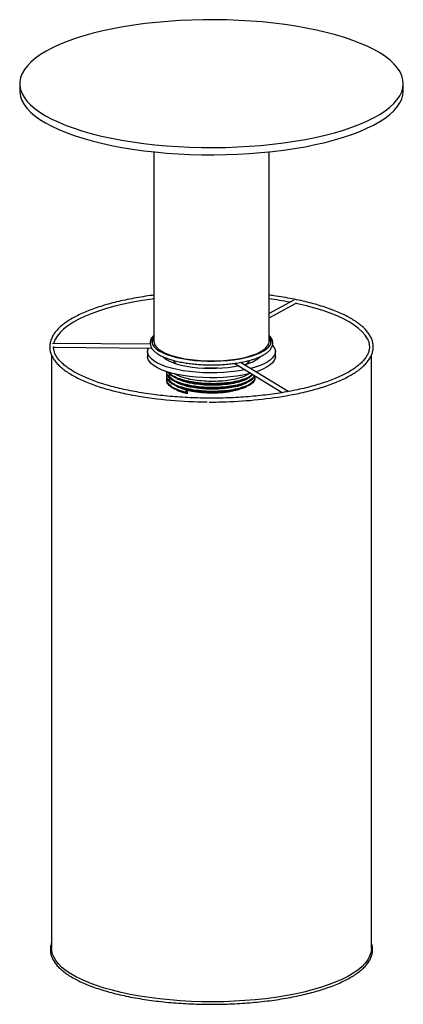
# Paper-space layout '_Dimétrica' of a CAD drawing. Header units: millimetres. Extents: x -75 to 75, y -259 to 126.
import ezdxf

# ---------------------------------------------------------------- set-up
doc = ezdxf.new("R2010")
doc.units = ezdxf.units.MM

psp = doc.layouts.new('_Dimétrica')

# ---------------------------------------------------------------- linework, layer by layer
at = {"color": 7, "linetype": 'Continuous', "lineweight": 25}
for p, q in [((-75, 100.88), (-75, 98.05)), ((75, 98.05), (75, 100.88)), ((-22.5, 74.2), (-22.5, 0)), ((22.5, 0), (22.5, 74.2)), ((32.13, 16.29), (22.5, 11.07)), ((22.5, 9.36), (32.8, 14.95)), ((-23.94, -1.03), (-62.22, -0.69)), ((-61.73, -2.19), (-23.38, -2.54)), ((-62.5, -5.34), (-62.5, -237.23)), ((-25, -3.89), (-25, -5.77)), ((-14.4, -7.56), (-14.4, -7.47)), ((25, -5.77), (25, -3.89)), ((62.5, -237.23), (62.5, -5.33)), ((-13.88, -8.69), (-13.99, -8.6)), ((9.13, -8.5), (27.68, -19.91)), ((29.92, -19.53), (11.33, -8.09)), ((15.2, -13.74), (15.2, -13.48)), ((-10.07, -19.77), (-9.5, -18.96)), ((-9.5, -18.96), (-9.52, -20.36)), ((-9.52, -20.36), (-10.07, -20.1))]:
    psp.add_line(p, q, dxfattribs=at)
at = {"color": 7, "linetype": 'Continuous', "lineweight": 25, "flags": 128}
for points in [[(-26.52, 77.5), (-22.1, 76.99), (-17.61, 76.58), (-13.04, 76.26), (-8.42, 76.04), (-3.77, 75.91), (0.89, 75.88), (5.55, 75.95), (10.19, 76.11), (14.79, 76.37), (19.33, 76.73), (23.8, 77.17), (28.18, 77.71), (32.44, 78.34), (36.59, 79.06), (40.58, 79.86), (44.43, 80.74), (48.1, 81.7), (51.58, 82.73), (54.87, 83.84), (57.94, 85.01), (60.79, 86.24), (63.4, 87.53), (65.77, 88.87), (67.88, 90.25), (69.74, 91.68), (71.32, 93.14), (72.62, 94.63), (73.65, 96.15), (74.39, 97.69), (74.84, 99.23), (75, 100.79), (74.87, 102.34), (74.45, 103.89), (73.75, 105.43), (72.76, 106.95), (71.48, 108.44), (69.94, 109.91), (68.12, 111.34), (66.03, 112.73), (63.69, 114.08), (61.11, 115.37), (58.29, 116.61), (55.24, 117.79), (51.98, 118.9), (48.52, 119.94), (44.87, 120.91), (41.05, 121.8), (37.06, 122.61), (32.94, 123.34), (28.69, 123.98), (24.32, 124.53), (19.86, 124.99), (15.33, 125.35), (10.74, 125.62), (6.1, 125.8), (1.44, 125.88), (-3.22, 125.86), (-7.88, 125.74), (-12.5, 125.53), (-17.07, 125.22), (-21.58, 124.82), (-26, 124.33), (-30.33, 123.75), (-34.53, 123.07), (-38.6, 122.31), (-42.53, 121.47), (-46.28, 120.55), (-49.86, 119.55), (-53.25, 118.49), (-56.43, 117.35), (-59.39, 116.15), (-62.13, 114.89), (-64.62, 113.57), (-66.86, 112.21), (-68.84, 110.8), (-70.56, 109.35), (-72, 107.88), (-73.17, 106.37), (-74.05, 104.84), (-74.65, 103.3), (-74.95, 101.75), (-74.97, 100.19), (-74.7, 98.64), (-74.14, 97.1), (-73.29, 95.57), (-72.16, 94.06), (-70.74, 92.58), (-69.06, 91.13), (-67.11, 89.72), (-64.89, 88.35), (-62.43, 87.03), (-59.73, 85.76), (-56.79, 84.55), (-53.64, 83.41), (-50.27, 82.33), (-46.72, 81.32), (-42.98, 80.39), (-39.07, 79.54), (-35.02, 78.77), (-30.83, 78.09), (-26.52, 77.5)], [(-75, 98.05), (-74.97, 97.37), (-74.7, 95.81), (-74.14, 94.27), (-73.29, 92.74), (-72.16, 91.23), (-70.74, 89.75), (-69.06, 88.3), (-67.11, 86.89), (-64.89, 85.52), (-62.43, 84.2), (-59.73, 82.93), (-56.79, 81.72), (-53.64, 80.58), (-50.27, 79.5), (-46.72, 78.49), (-42.98, 77.56), (-39.07, 76.71), (-35.02, 75.94), (-30.83, 75.26), (-26.52, 74.67)], [(-26.52, 74.67), (-22.1, 74.16), (-17.61, 73.75), (-13.04, 73.43), (-8.42, 73.21), (-3.77, 73.08), (0.89, 73.05), (5.55, 73.12), (10.19, 73.28), (14.79, 73.54), (19.33, 73.9), (23.8, 74.34), (28.18, 74.88), (32.44, 75.51), (36.59, 76.23), (40.58, 77.03), (44.43, 77.91), (48.1, 78.87), (51.58, 79.9), (54.87, 81.01), (57.94, 82.18), (60.79, 83.41), (63.4, 84.7), (65.77, 86.04), (67.88, 87.42), (69.74, 88.85), (71.32, 90.31), (72.62, 91.81), (73.65, 93.32), (74.39, 94.86), (74.84, 96.41), (75, 97.96), (75, 98.05)], [(-22.5, 16.73), (-23.15, 16.64), (-27.02, 16.07), (-30.77, 15.41), (-34.37, 14.67), (-37.81, 13.85), (-41.07, 12.95), (-44.15, 11.98), (-47.02, 10.94), (-49.66, 9.84), (-52.08, 8.68), (-54.26, 7.47), (-56.18, 6.22), (-57.84, 4.92), (-59.23, 3.59), (-60.34, 2.22), (-61.17, 0.84), (-61.24, 0.7)], [(32.69, 16.47), (32.72, 16.47), (32.74, 16.46)], [(61.1, 0.99), (61.02, 1.13), (60.13, 2.51), (58.96, 3.86), (57.52, 5.19), (55.8, 6.48), (53.83, 7.73), (51.6, 8.93), (49.14, 10.08), (46.44, 11.16), (43.53, 12.19), (40.42, 13.14), (37.11, 14.03), (33.64, 14.83), (32.87, 15)], [(-22.5, 2.34), (-23.04, 1.56), (-23.36, 0.69), (-23.38, -0.19), (-23.11, -1.06), (-22.54, -1.91), (-21.69, -2.74), (-20.57, -3.53), (-19.2, -4.28), (-17.57, -4.96), (-15.73, -5.59), (-13.69, -6.14), (-11.48, -6.61), (-9.13, -7), (-6.66, -7.29), (-4.1, -7.49), (-1.5, -7.6), (1.13, -7.6), (3.74, -7.51), (6.3, -7.33), (8.79, -7.04), (11.16, -6.67), (13.39, -6.21), (15.46, -5.67), (17.33, -5.06), (18.98, -4.38), (20.4, -3.64), (21.55, -2.85), (22.44, -2.03), (23.04, -1.18), (23.36, -0.31), (23.38, 0.57), (23.11, 1.44), (22.54, 2.29), (22.5, 2.34)], [(-22.5, 0), (-22.45, -0.5), (-22.13, -1.35), (-21.52, -2.18), (-20.64, -2.99), (-19.48, -3.75), (-18.07, -4.47), (-16.43, -5.13), (-14.57, -5.72), (-12.52, -6.23), (-10.3, -6.67), (-7.95, -7.02)], [(-7.95, -7.02), (-5.5, -7.27), (-2.98, -7.43), (-0.42, -7.5), (2.15, -7.47), (4.69, -7.34), (7.16, -7.11), (9.55, -6.79), (11.81, -6.38), (13.92, -5.89), (15.84, -5.33), (17.56, -4.69), (19.05, -3.99), (20.29, -3.24), (21.27, -2.45), (21.96, -1.63), (22.38, -0.78), (22.5, 0)], [(-62.5, -0.74), (-62.5, -0.73), (-62.5, -0.72)], [(13.15, -10.97), (12.3, -11.14), (9.88, -11.54), (7.34, -11.85), (4.71, -12.07), (2.03, -12.19), (-0.68, -12.22), (-3.38, -12.14), (-6.03, -11.97), (-8.62, -11.71), (-11.11, -11.35), (-13.46, -10.91), (-15.66, -10.38), (-17.68, -9.78), (-19.49, -9.11), (-21.06, -8.37), (-22.4, -7.59), (-23.47, -6.76), (-24.26, -5.9), (-24.77, -5.01), (-24.99, -4.11), (-24.92, -3.21), (-24.67, -2.53)], [(23.93, -1.48), (24.26, -1.88), (24.77, -2.76), (24.99, -3.66), (24.92, -4.56), (24.55, -5.46), (23.9, -6.33), (22.97, -7.18), (21.76, -7.99), (20.3, -8.75), (18.61, -9.45), (16.69, -10.09), (15.23, -10.49)], [(15.38, -12.34), (14.58, -12.54), (12.3, -13.03), (9.88, -13.43), (7.34, -13.74), (4.71, -13.96), (2.03, -14.08), (-0.68, -14.1), (-3.38, -14.03), (-6.03, -13.86), (-8.62, -13.59), (-11.11, -13.24), (-13.46, -12.79), (-15.66, -12.27), (-17.68, -11.66), (-19.49, -10.99), (-21.06, -10.26), (-22.4, -9.47), (-23.47, -8.65), (-24.26, -7.78), (-24.77, -6.9), (-24.99, -6), (-25, -5.77)], [(10.76, -9.5), (8.81, -9.87), (6.58, -10.18), (4.26, -10.4), (1.87, -10.52), (-0.54, -10.55), (-2.95, -10.48), (-5.31, -10.31), (-7.6, -10.05), (-9.77, -9.7), (-11.8, -9.27), (-13.66, -8.75), (-15.32, -8.17), (-16.76, -7.52), (-17.95, -6.82), (-18.89, -6.08), (-19.08, -5.89)], [(25, -5.77), (24.92, -6.45), (24.55, -7.34), (23.9, -8.22), (22.97, -9.07), (21.76, -9.87), (20.3, -10.63), (18.61, -11.34), (17.32, -11.78)], [(12.06, -18.18), (11.53, -18.4), (10.04, -18.9), (8.35, -19.33), (6.51, -19.68), (4.53, -19.94), (2.47, -20.1), (0.36, -20.16), (-1.76, -20.13), (-3.85, -20), (-5.86, -19.77), (-7.75, -19.46), (-9.49, -19.06), (-11.05, -18.58), (-12.4, -18.03), (-13.37, -17.51)], [(-10.07, -20.1), (-10.09, -20.08), (-10.11, -20.05), (-10.12, -20.01), (-10.13, -19.96), (-10.12, -19.91), (-10.11, -19.86), (-10.09, -19.81), (-10.07, -19.77)], [(29.81, -19.62), (29.78, -19.62), (29.76, -19.62)], [(62.5, -237.23), (62.5, -237.44), (62.31, -238.85), (61.84, -240.25), (61.09, -241.63), (60.06, -243), (58.75, -244.34), (57.18, -245.64), (55.35, -246.91), (53.26, -248.13), (50.93, -249.31), (48.37, -250.43), (45.59, -251.48), (42.6, -252.48), (39.41, -253.4), (36.05, -254.25), (32.52, -255.02), (28.84, -255.71), (25.03, -256.32), (21.11, -256.84), (17.09, -257.27), (12.99, -257.61), (8.83, -257.86), (4.63, -258.01), (0.42, -258.06), (-3.8, -258.03), (-8.01, -257.89), (-12.17, -257.67), (-16.28, -257.35), (-20.32, -256.93), (-24.26, -256.43), (-28.1, -255.84), (-31.8, -255.17), (-35.36, -254.41), (-38.76, -253.57), (-41.98, -252.67), (-45.01, -251.69), (-47.84, -250.64), (-50.44, -249.53), (-52.82, -248.37), (-54.95, -247.16), (-56.84, -245.9), (-58.46, -244.6), (-59.82, -243.26), (-60.91, -241.9), (-61.71, -240.52), (-62.24, -239.13), (-62.48, -237.72), (-62.5, -237.23)]]:
    psp.add_lwpolyline(points, dxfattribs=at)
at = {"color": 7, "linetype": 'Continuous', "lineweight": 25}
for centre, radius, start, end in [((4.58, -122.53), 140.41, 79.3312, 82.6691), ((-20.15, -0.58), 3.04, 140.6148, 186.1675), ((20.18, -0.57), 3.01, 353.5734, 39.6442), ((9.58, 5.31), 14.67, 282.6453, 310.4548), ((0, -52.76), 42.47, 85.2022, 94.7978), ((-0.96, 142.92), 166.46, 259.8516, 269.7478), ((1.37, 139.7), 163.21, 271.5151, 280.3753)]:
    psp.add_arc(centre, radius, start, end, dxfattribs=at)
at = {"color": 8, "linetype": 'Continuous', "lineweight": 25}
for centre, radius, start, end in [((-12.08, -6.32), 2.97, 199.9523, 230.0942), ((12.17, -6.4), 2.86, 306.8453, 341.3378)]:
    psp.add_arc(centre, radius, start, end, dxfattribs=at)
at = {"color": 7, "linetype": 'Continuous', "lineweight": 25}
for points, knots in [([(-22.5, 18.18), (-22.99, 18.12), (-24.73, 17.91), (-27.64, 17.46), (-31.21, 16.83), (-34.65, 16.12), (-37.95, 15.35), (-41.09, 14.5), (-44.07, 13.58), (-46.88, 12.6), (-49.49, 11.56), (-51.91, 10.46), (-54.12, 9.31), (-56.11, 8.11), (-57.88, 6.86), (-59.41, 5.56), (-60.7, 4.23), (-61.74, 2.85), (-62.51, 1.45), (-63.03, 0.03), (-63.27, -1.39), (-63.25, -2.81), (-62.97, -4.21), (-62.44, -5.6), (-61.66, -6.96), (-60.63, -8.31), (-59.34, -9.63), (-57.81, -10.92), (-56.03, -12.16), (-54.03, -13.36), (-51.81, -14.51), (-49.38, -15.61), (-46.75, -16.65), (-43.94, -17.63), (-40.94, -18.54), (-37.79, -19.39), (-34.47, -20.16), (-32.02, -20.68), (-30.63, -20.92), (-30.45, -20.95)], [0, 0, 0, 0, 0.010851, 0.0390513, 0.0672595, 0.0954775, 0.1237075, 0.1519522, 0.1802146, 0.2084985, 0.236808, 0.2651478, 0.2935226, 0.3219359, 0.3503875, 0.3788684, 0.4073396, 0.435723, 0.4639, 0.491735, 0.5191598, 0.5462621, 0.5732729, 0.6003873, 0.6278237, 0.6556498, 0.6837972, 0.7121414, 0.7405724, 0.7690158, 0.7974344, 0.8258192, 0.8541694, 0.8824882, 0.9107797, 0.9390483, 0.9672976, 0.9955312, 1, 1, 1, 1]), ([(31.05, -20.84), (32.07, -20.64), (34.26, -20.21), (37.44, -19.47), (40.62, -18.63), (43.62, -17.73), (46.46, -16.76), (49.1, -15.73), (51.55, -14.64), (53.79, -13.5), (55.82, -12.3), (57.62, -11.06), (59.19, -9.77), (60.51, -8.44), (61.59, -7.07), (62.41, -5.67), (62.96, -4.25), (63.25, -2.83), (63.27, -1.41), (63.03, 0), (62.54, 1.38), (61.8, 2.75), (60.8, 4.1), (59.55, 5.43), (58.06, 6.72), (56.32, 7.97), (54.35, 9.18), (52.17, 10.34), (49.77, 11.44), (47.17, 12.49), (44.38, 13.48), (41.42, 14.4), (38.29, 15.26), (35, 16.05), (31.58, 16.76), (28.02, 17.4), (24.99, 17.87), (23.11, 18.1), (22.5, 18.18)], [0, 0, 0, 0, 0.025038, 0.053403, 0.081783, 0.110179, 0.138597, 0.16704, 0.195512, 0.224019, 0.252564, 0.281148, 0.309764, 0.338379, 0.366921, 0.395276, 0.423306, 0.450927, 0.478198, 0.505341, 0.532554, 0.560065, 0.587967, 0.616209, 0.644669, 0.67323, 0.701813, 0.730375, 0.758903, 0.787396, 0.815857, 0.844289, 0.872699, 0.901088, 0.929461, 0.95782, 0.986169, 1, 1, 1, 1]), ([(60.91, 1.2), (60.93, 1.16), (61.2, 0.72), (61.49, -0.13), (61.76, -1.36), (61.76, -2.6), (61.52, -3.86), (61.01, -5.12), (60.25, -6.36), (59.25, -7.6), (58, -8.81), (56.52, -10), (54.81, -11.16), (52.87, -12.29), (50.7, -13.38), (48.33, -14.42), (45.75, -15.42), (42.97, -16.36), (40.02, -17.24), (36.89, -18.06), (33.62, -18.81), (30.2, -19.49), (26.65, -20.1), (22.99, -20.63), (19.24, -21.08), (15.4, -21.45), (11.5, -21.74), (7.55, -21.95), (3.57, -22.06), (-0.42, -22.1), (-4.42, -22.05), (-8.39, -21.91), (-12.33, -21.69), (-16.22, -21.38), (-20.04, -20.99), (-23.78, -20.53), (-27.42, -19.98), (-30.94, -19.36), (-34.33, -18.66), (-37.58, -17.89), (-40.67, -17.06), (-43.59, -16.16), (-46.33, -15.21), (-48.87, -14.2), (-51.2, -13.14), (-53.32, -12.04), (-55.22, -10.9), (-56.88, -9.73), (-58.3, -8.54), (-59.48, -7.34), (-60.42, -6.12), (-61.11, -4.9), (-61.56, -3.68), (-61.77, -2.62), (-61.73, -1.97), (-61.71, -1.72)], [0, 0, 0, 0, 0.0015731, 0.0209536, 0.0406352, 0.0606944, 0.0809963, 0.1010769, 0.1207773, 0.1401754, 0.1594037, 0.1785603, 0.1977012, 0.2168474, 0.2360136, 0.2552045, 0.2744201, 0.2936578, 0.3129148, 0.3321882, 0.3514751, 0.3707733, 0.3900807, 0.4093956, 0.4287166, 0.4480424, 0.4673721, 0.4867045, 0.5060389, 0.5253746, 0.5447107, 0.5640465, 0.583381, 0.6027136, 0.6220434, 0.6413695, 0.6606909, 0.6800065, 0.6993149, 0.7186145, 0.7379034, 0.7571793, 0.7764398, 0.7956817, 0.8149019, 0.8340972, 0.8532653, 0.8724066, 0.8915274, 0.9106437, 0.9297832, 0.94901, 0.9684293, 0.9881689, 1, 1, 1, 1]), ([(-61.58, -0.69), (-61.54, -0.44), (-61.44, 0.1), (-61.17, 0.64), (-61.03, 0.93)], [0, 0, 0, 0, 0.465505, 1, 1, 1, 1]), ([(-22.5, 2.51), (-22.7, 2.31), (-23.2, 1.83), (-23.68, 1.02), (-23.99, 0.08), (-24.03, -0.86), (-23.81, -1.79), (-23.35, -2.68), (-22.65, -3.52), (-21.7, -4.34), (-20.51, -5.12), (-19.09, -5.84), (-17.46, -6.51), (-15.66, -7.1), (-13.69, -7.62), (-11.58, -8.07), (-9.35, -8.44), (-7.02, -8.73), (-4.62, -8.93), (-2.17, -9.05), (0.3, -9.09), (2.77, -9.03), (5.21, -8.89), (7.59, -8.67), (9.89, -8.36), (12.09, -7.97), (14.16, -7.51), (16.09, -6.97), (17.84, -6.36), (19.42, -5.69), (20.79, -4.95), (21.95, -4.15), (22.88, -3.29), (23.53, -2.39), (23.92, -1.46), (24.04, -0.51), (23.9, 0.43), (23.51, 1.33), (23.04, 2.02), (22.63, 2.4), (22.5, 2.51)], [0, 0, 0, 0, 0.018934, 0.046794, 0.070637, 0.095926, 0.120591, 0.145461, 0.171436, 0.198675, 0.226637, 0.254731, 0.282699, 0.310523, 0.338231, 0.365851, 0.393407, 0.420918, 0.448399, 0.475859, 0.503309, 0.530756, 0.558208, 0.58567, 0.613151, 0.640663, 0.668218, 0.695834, 0.723532, 0.751343, 0.779302, 0.807439, 0.83573, 0.863798, 0.887982, 0.913675, 0.938421, 0.96312, 0.988694, 1, 1, 1, 1]), ([(-13.67, -8.74), (-13.77, -8.65), (-14.08, -8.4), (-14.3, -8.01), (-14.42, -7.72), (-14.39, -7.56), (-14.38, -7.51)], [0, 0, 0, 0, 0.18465, 0.519163, 0.861266, 1, 1, 1, 1]), ([(14.39, -7.49), (14.39, -7.51), (14.43, -7.68), (14.33, -7.94), (14.11, -8.35), (13.81, -8.61), (13.7, -8.71)], [0, 0, 0, 0, 0.057713, 0.471268, 0.797124, 1, 1, 1, 1]), ([(-13.45, -15.95), (-14.12, -15.66), (-15.6, -15), (-16.91, -13.79), (-17.57, -12.81), (-17.45, -12.27), (-17.43, -12.19)], [0, 0, 0, 0, 0.274185, 0.606852, 0.942655, 1, 1, 1, 1]), ([(-13.45, -17.46), (-14.12, -17.16), (-15.6, -16.51), (-16.91, -15.29), (-17.57, -14.31), (-17.45, -13.78), (-17.43, -13.7)], [0, 0, 0, 0, 0.274185, 0.606852, 0.942655, 1, 1, 1, 1]), ([(-13.45, -18.97), (-14.12, -18.67), (-15.6, -18.01), (-16.91, -16.8), (-17.57, -15.82), (-17.45, -15.29), (-17.43, -15.21)], [0, 0, 0, 0, 0.274185, 0.606852, 0.942655, 1, 1, 1, 1]), ([(-16.61, -13.64), (-16.68, -13.58), (-17.27, -13.09), (-17.57, -12.43), (-17.43, -11.84), (-17.4, -11.71)], [0, 0, 0, 0, 0.100028, 0.800756, 1, 1, 1, 1]), ([(-16.61, -15.14), (-16.68, -15.08), (-17.27, -14.6), (-17.59, -13.78), (-17.39, -13.04), (-17.31, -12.76)], [0, 0, 0, 0, 0.0809213, 0.6477993, 1, 1, 1, 1]), ([(-16.61, -16.65), (-16.68, -16.59), (-17.27, -16.11), (-17.59, -15.29), (-17.39, -14.55), (-17.31, -14.27)], [0, 0, 0, 0, 0.080921, 0.647799, 1, 1, 1, 1]), ([(-13.45, -14.44), (-14.11, -14.15), (-15.56, -13.49), (-16.73, -12.58), (-16.97, -11.99), (-17.03, -11.85)], [0, 0, 0, 0, 0.385671, 0.853603, 1, 1, 1, 1]), ([(-16.61, -12.13), (-16.7, -12.07), (-16.8, -12), (-16.83, -11.93), (-16.84, -11.92)], [0, 0, 0, 0, 0.891129, 1, 1, 1, 1]), ([(14.36, -15.71), (14.29, -15.76), (13.81, -16.19), (12.16, -16.87), (9.49, -17.68), (6.24, -18.25), (2.67, -18.56), (-1.07, -18.59), (-4.76, -18.33), (-7.56, -17.9), (-10.11, -17.33), (-12.39, -16.62), (-14.59, -15.55), (-15.95, -14.35), (-16.56, -13.46), (-16.47, -13.01), (-16.47, -12.98)], [0, 0, 0, 0, 0.012986, 0.099476, 0.185007, 0.270751, 0.357207, 0.442421, 0.528563, 0.614835, 0.651354, 0.73699, 0.823467, 0.908729, 0.994796, 1, 1, 1, 1]), ([(-9.5, -18.96), (-10.47, -18.69), (-12.41, -18.14), (-14.58, -17.06), (-15.95, -15.85), (-16.56, -14.97), (-16.47, -14.51), (-16.47, -14.49)], [0, 0, 0, 0, 0.245625, 0.493661, 0.738213, 0.985072, 1, 1, 1, 1]), ([(14.6, -12.48), (14.46, -12.61), (13.92, -13.11), (12.17, -13.86), (9.49, -14.66), (6.24, -15.23), (2.67, -15.54), (-1.07, -15.57), (-4.76, -15.31), (-7.56, -14.88), (-10.11, -14.31), (-12.42, -13.61), (-13.76, -12.88), (-14.43, -12.52)], [0, 0, 0, 0, 0.03482, 0.137964, 0.239964, 0.342219, 0.445323, 0.546946, 0.649675, 0.752559, 0.79611, 0.898236, 1, 1, 1, 1]), ([(-13.51, -14.46), (-13.38, -14.51), (-13.12, -14.63), (-12.86, -14.74), (-12.73, -14.79)], [0, 0, 0, 0, 0.500009, 1, 1, 1, 1]), ([(14.36, -14.2), (14.29, -14.26), (13.81, -14.68), (12.16, -15.37), (9.49, -16.17), (6.24, -16.74), (2.67, -17.05), (-1.07, -17.08), (-4.76, -16.82), (-7.57, -16.39), (-10.1, -15.82), (-11.97, -15.28), (-12.99, -14.74), (-13.33, -14.57)], [0, 0, 0, 0, 0.016679, 0.127766, 0.237622, 0.347752, 0.458796, 0.568245, 0.678886, 0.789693, 0.836598, 0.946589, 1, 1, 1, 1]), ([(12.73, -14.94), (12.52, -15.04), (11.65, -15.48), (9.43, -16.07), (6.23, -16.64), (2.64, -16.95), (-1.09, -16.97), (-4.78, -16.72), (-7.59, -16.28), (-10.11, -15.71), (-11.73, -15.27), (-12.55, -14.85), (-12.68, -14.78)], [0, 0, 0, 0, 0.040106, 0.165878, 0.291963, 0.419095, 0.5444, 0.671071, 0.797932, 0.851632, 0.977558, 1, 1, 1, 1]), ([(12.81, -14.96), (12.94, -14.9), (13.2, -14.79), (13.46, -14.67), (13.59, -14.62)], [0, 0, 0, 0, 0.4999921, 1, 1, 1, 1]), ([(16.22, -12.87), (15.89, -13.22), (15.28, -13.85), (14.06, -14.37), (13.51, -14.6)], [0, 0, 0, 0, 0.5505072, 1, 1, 1, 1]), ([(16.82, -13.23), (16.72, -13.56), (16.51, -14.31), (15.35, -15.31), (14.04, -15.87), (13.51, -16.11)], [0, 0, 0, 0, 0.319882, 0.718964, 1, 1, 1, 1]), ([(16.86, -14.3), (16.89, -14.36), (17.06, -14.84), (16.49, -15.73), (15.37, -16.81), (14.05, -17.38), (13.51, -17.62)], [0, 0, 0, 0, 0.052607, 0.404651, 0.753992, 1, 1, 1, 1]), ([(16.71, -13.16), (16.68, -13.41), (16.63, -13.73), (16.27, -14.02), (16.19, -14.08)], [0, 0, 0, 0, 0.788209, 1, 1, 1, 1]), ([(16.71, -13.48), (16.8, -13.71), (17.06, -14.34), (16.82, -15.07), (16.27, -15.52), (16.19, -15.59)], [0, 0, 0, 0, 0.317197, 0.90723, 1, 1, 1, 1]), ([(-13.51, -15.97), (-13.38, -16.02), (-13.12, -16.14), (-12.86, -16.25), (-12.73, -16.3)], [0, 0, 0, 0, 0.500009, 1, 1, 1, 1]), ([(-13.51, -17.48), (-13.38, -17.53), (-13.12, -17.64), (-12.86, -17.76), (-12.73, -17.81)], [0, 0, 0, 0, 0.500009, 1, 1, 1, 1]), ([(-13.51, -18.98), (-13.38, -19.04), (-13.12, -19.15), (-12.86, -19.26), (-12.73, -19.32)], [0, 0, 0, 0, 0.500009, 1, 1, 1, 1]), ([(12.73, -16.45), (12.52, -16.55), (11.65, -16.99), (9.43, -17.57), (6.23, -18.15), (2.64, -18.45), (-1.09, -18.48), (-4.78, -18.22), (-7.59, -17.79), (-10.11, -17.22), (-11.73, -16.78), (-12.55, -16.35), (-12.68, -16.29)], [0, 0, 0, 0, 0.040106, 0.165878, 0.291963, 0.419095, 0.5444, 0.671071, 0.797932, 0.851632, 0.977558, 1, 1, 1, 1]), ([(12.73, -17.96), (12.52, -18.06), (11.65, -18.49), (9.43, -19.08), (6.23, -19.66), (2.64, -19.96), (-1.09, -19.99), (-4.78, -19.73), (-7.59, -19.3), (-10.11, -18.72), (-11.73, -18.28), (-12.55, -17.86), (-12.68, -17.8)], [0, 0, 0, 0, 0.040106, 0.165878, 0.291963, 0.419095, 0.5444, 0.671071, 0.797932, 0.851632, 0.977558, 1, 1, 1, 1]), ([(12.81, -16.46), (12.94, -16.41), (13.2, -16.3), (13.46, -16.18), (13.59, -16.13)], [0, 0, 0, 0, 0.499992, 1, 1, 1, 1]), ([(12.81, -17.97), (12.94, -17.92), (13.2, -17.8), (13.46, -17.69), (13.59, -17.64)], [0, 0, 0, 0, 0.4999921, 1, 1, 1, 1]), ([(-9.52, -20.36), (-10.53, -20.1), (-11.73, -19.79), (-12.55, -19.37), (-12.68, -19.31)], [0, 0, 0, 0, 0.848743, 1, 1, 1, 1]), ([(-0.88, -23.58), (-0.65, -23.58), (0.91, -23.6), (3.11, -23.57), (5.07, -23.51), (5.69, -23.49)], [0, 0, 0, 0, 0.1021912, 0.713942, 1, 1, 1, 1]), ([(-62.5, -235.07), (-62.59, -235.3), (-62.85, -235.98), (-63.01, -237.13), (-63, -238.52), (-62.72, -239.9), (-62.18, -241.27), (-61.39, -242.62), (-60.35, -243.94), (-59.06, -245.24), (-57.53, -246.51), (-55.76, -247.74), (-53.76, -248.93), (-51.54, -250.07), (-49.11, -251.16), (-46.48, -252.19), (-43.66, -253.15), (-40.67, -254.06), (-37.52, -254.9), (-34.21, -255.67), (-30.76, -256.36), (-27.19, -256.98), (-23.5, -257.53), (-19.72, -257.99), (-15.87, -258.37), (-11.94, -258.67), (-7.97, -258.88), (-3.97, -259.01), (0.05, -259.05), (4.07, -259.01), (8.08, -258.88), (12.05, -258.66), (15.97, -258.36), (19.82, -257.98), (23.6, -257.51), (27.28, -256.97), (30.85, -256.35), (34.29, -255.65), (37.59, -254.88), (40.75, -254.04), (43.73, -253.13), (46.54, -252.16), (49.16, -251.13), (51.58, -250.05), (53.8, -248.91), (55.79, -247.72), (57.56, -246.49), (59.1, -245.21), (60.39, -243.9), (61.44, -242.56), (62.22, -241.19), (62.75, -239.8), (63.01, -238.4), (63, -237.01), (62.83, -235.89), (62.57, -235.26), (62.5, -235.07)], [0, 0, 0, 0, 0.009049, 0.027655, 0.046107, 0.064514, 0.082976, 0.101597, 0.120401, 0.139348, 0.158378, 0.177442, 0.196509, 0.215563, 0.234602, 0.253625, 0.272635, 0.291632, 0.310619, 0.329598, 0.34857, 0.367536, 0.386497, 0.405454, 0.424409, 0.443361, 0.462312, 0.481261, 0.50021, 0.519158, 0.538107, 0.557056, 0.576007, 0.594959, 0.613913, 0.63287, 0.65183, 0.670795, 0.689765, 0.708741, 0.727725, 0.746719, 0.765724, 0.784742, 0.803776, 0.822827, 0.841896, 0.860978, 0.88006, 0.899109, 0.918073, 0.936888, 0.955511, 0.973972, 0.992382, 1, 1, 1, 1])]:
    psp.add_open_spline(points, degree=3, knots=knots, dxfattribs=at)
at = {"color": 8, "linetype": 'Continuous', "lineweight": 25}
for points, knots in [([(16, -12.73), (15.71, -13.01), (15.01, -13.69), (12.94, -14.62), (10.07, -15.47), (6.63, -16.08), (2.84, -16.41), (-1.12, -16.44), (-5.04, -16.17), (-8.01, -15.72), (-10.72, -15.11), (-13.13, -14.36), (-15.39, -13.29), (-16.23, -12.49), (-16.61, -12.13)], [0, 0, 0, 0, 0.063694, 0.155357, 0.246004, 0.336878, 0.428506, 0.518818, 0.610113, 0.701546, 0.740249, 0.831008, 0.922658, 1, 1, 1, 1]), ([(16.19, -14.08), (15.85, -14.41), (15.1, -15.15), (12.95, -16.13), (10.07, -16.98), (6.63, -17.59), (2.84, -17.92), (-1.12, -17.95), (-5.04, -17.68), (-8.01, -17.22), (-10.72, -16.62), (-13.13, -15.87), (-15.39, -14.8), (-16.23, -14), (-16.61, -13.64)], [0, 0, 0, 0, 0.075167, 0.165707, 0.255244, 0.345004, 0.435509, 0.524714, 0.614891, 0.705203, 0.743432, 0.833079, 0.923606, 1, 1, 1, 1]), ([(16.19, -15.59), (15.85, -15.92), (15.1, -16.66), (12.95, -17.64), (10.07, -18.49), (6.63, -19.1), (2.84, -19.42), (-1.12, -19.46), (-5.04, -19.19), (-8.01, -18.73), (-10.72, -18.13), (-13.13, -17.38), (-15.39, -16.31), (-16.23, -15.51), (-16.61, -15.14)], [0, 0, 0, 0, 0.075167, 0.165707, 0.255244, 0.345004, 0.435509, 0.524714, 0.614891, 0.705203, 0.743432, 0.833079, 0.923606, 1, 1, 1, 1]), ([(13.51, -14.6), (13.29, -14.71), (12.37, -15.17), (10.03, -15.79), (6.64, -16.41), (2.83, -16.73), (-1.13, -16.77), (-5.04, -16.5), (-8.03, -16.04), (-10.71, -15.43), (-12.43, -14.96), (-13.31, -14.52), (-13.45, -14.44)], [0, 0, 0, 0, 0.038823, 0.164581, 0.290653, 0.417772, 0.543064, 0.669721, 0.796569, 0.850263, 0.976176, 1, 1, 1, 1]), ([(-10.07, -19.77), (-11.09, -19.48), (-13.15, -18.9), (-15.39, -17.81), (-16.22, -17.02), (-16.61, -16.65)], [0, 0, 0, 0, 0.349408, 0.702245, 1, 1, 1, 1]), ([(13.51, -16.11), (13.29, -16.22), (12.37, -16.68), (10.03, -17.3), (6.64, -17.92), (2.83, -18.24), (-1.13, -18.28), (-5.04, -18.01), (-8.03, -17.55), (-10.71, -16.94), (-12.43, -16.47), (-13.31, -16.02), (-13.45, -15.95)], [0, 0, 0, 0, 0.0388232, 0.1645814, 0.2906533, 0.4177716, 0.5430641, 0.669721, 0.7965686, 0.8502633, 0.9761763, 1, 1, 1, 1]), ([(13.51, -17.62), (13.29, -17.73), (12.37, -18.18), (10.03, -18.81), (6.64, -19.43), (2.83, -19.75), (-1.13, -19.79), (-5.04, -19.51), (-8.03, -19.06), (-10.71, -18.45), (-12.43, -17.98), (-13.31, -17.53), (-13.45, -17.46)], [0, 0, 0, 0, 0.038823, 0.164581, 0.290653, 0.417772, 0.543064, 0.669721, 0.796569, 0.850263, 0.976176, 1, 1, 1, 1]), ([(-10.07, -20.1), (-11.15, -19.82), (-12.43, -19.49), (-13.31, -19.04), (-13.45, -18.97)], [0, 0, 0, 0, 0.840896, 1, 1, 1, 1])]:
    psp.add_open_spline(points, degree=3, knots=knots, dxfattribs=at)

doc.saveas('drawing.dxf')
